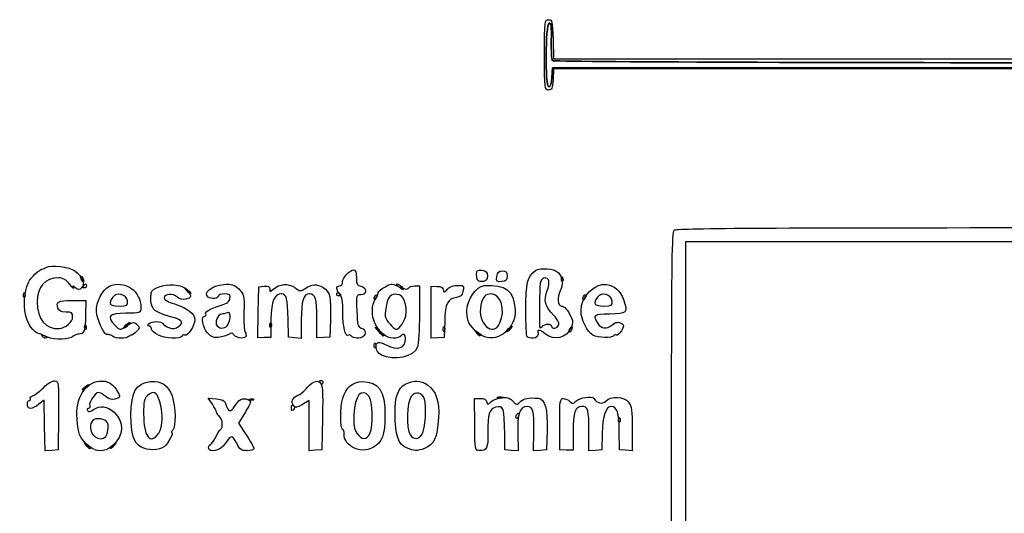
# Model space of a CAD drawing. Header units: millimetres. Extents: x 13 to 91, y 16 to 144.
# Tile 8 of 16: x 13 to 53, y 98 to 118. Entities that reach past the tile are written whole.
import ezdxf

# ---------------------------------------------------------------- set-up
doc = ezdxf.new("R2010")
doc.units = ezdxf.units.MM
doc.layers.add('Layer_1', color=7, linetype='CONTINUOUS')

msp = doc.modelspace()

# ---------------------------------------------------------------- linework, layer by layer
at = {"layer": 'Layer_1', "color": 7}
for points in [[(34.656551, 116.921253), (34.679321, 116.129272), (58.422093, 116.129272), (82.164863, 116.129272), (82.187848, 116.840025)], [(34.609528, 115.377942), (34.633783, 115.763742), (58.374222, 115.784184)], [(58.374222, 115.784181), (34.633783, 115.763742), (34.609533, 115.377904)], [(82.171063, 115.208678), (82.171063, 115.723127), (58.426471, 115.723127), (34.681879, 115.723127), (34.657828, 115.296675)], [(72.211632, 108.534183), (72.120923, 108.737442), (56.062513, 108.737442), (40.004103, 108.737442), (40.004103, 102.820771), (40.004103, 96.904099), (40.203187, 96.811489)], [(29.069258, 106.950406), (29.263463, 106.950406), (29.263463, 105.818489)], [(22.757101, 105.88363), (22.779299, 106.909792), (22.998089, 106.935492)], [(29.740825, 105.886453), (29.740825, 106.93954), (29.979506, 106.932636)], [(15.248167, 106.360821), (15.792635, 106.355703), (15.782037, 105.779213)], [(23.268598, 105.591072), (23.256656, 104.87168), (22.995778, 104.864613), (22.734899, 104.857546), (22.757101, 105.88363)], [(30.282736, 105.519634), (30.264254, 104.869383), (30.002539, 104.85139), (29.740825, 104.833366), (29.740825, 105.886453)], [(24.492375, 105.584675), (24.489845, 104.828161), (24.231274, 104.853615), (23.972703, 104.879069), (23.959456, 105.610129)], [(25.669122, 105.566058), (25.643469, 104.879069), (25.384898, 104.865829), (25.126327, 104.852588), (25.126327, 105.641565)], [(27.624918, 105.102449), (27.473356, 105.285214), (27.652367, 105.130473)], [(39.248098, 96.811489), (39.447181, 96.904099), (39.447181, 103.007597)], [(14.12951, 101.310157), (14.107226, 102.335437), (13.895776, 102.165441)], [(20.90247, 102.168169), (20.736188, 102.406588), (21.062409, 102.383779)], [(24.808086, 101.297112), (24.808086, 102.31488), (24.540543, 102.153714)], [(31.496308, 101.345612), (31.488018, 102.401588), (31.722434, 102.401588)], [(22.226502, 101.83792), (21.958434, 101.396096), (22.269416, 100.928551)], [(14.691581, 101.709594), (14.679023, 100.321128), (14.415409, 100.303006), (14.151795, 100.284883), (14.12951, 101.310157)], [(25.348677, 101.63726), (25.325228, 100.330251), (25.066657, 100.304794), (24.808086, 100.279336), (24.808086, 101.297112)], [(33.23373, 100.997384), (33.254886, 100.283625), (32.984826, 100.302194), (32.714767, 100.320763), (32.70697, 100.934724)], [(34.421043, 101.111276), (34.397087, 100.320242), (34.134282, 100.302168), (33.871477, 100.284095), (33.882051, 101.03823)], [(35.469166, 101.035606), (35.469166, 100.308775), (35.199977, 100.316086), (34.930787, 100.323397), (34.929025, 101.362508)], [(36.639421, 101.000861), (36.62767, 100.320441), (36.36666, 100.302497), (36.105649, 100.284547), (36.105649, 101.052123)], [(37.855975, 101.169009), (37.855975, 100.279343), (37.597404, 100.304797), (37.338833, 100.330251), (37.331371, 101.078314)]]:
    msp.add_lwpolyline(points, dxfattribs=at)
for points in [[(15.6156, 107.199497)], [(15.698432, 106.950406)], [(31.627108, 107.163593)], [(32.389418, 107.330505)], [(34.998086, 107.241478)], [(13.278124, 106.591647)], [(19.865199, 106.767641)], [(25.92193, 106.630285)], [(28.432764, 106.912391)], [(17.470506, 106.338579)], [(27.433576, 106.458242)], [(35.866968, 106.458238)], [(37.04234, 106.338579)], [(21.543315, 105.401719)], [(23.223161, 105.373214)], [(28.674226, 105.615954)], [(32.515737, 105.458378)], [(34.450796, 105.407054)], [(15.744497, 105.291985)], [(17.329418, 105.275268)], [(18.701833, 104.972293)], [(20.711389, 105.048482)], [(27.624918, 105.102449)], [(30.224468, 105.210756)], [(31.560566, 105.061837)], [(32.764116, 105.11281)], [(35.310046, 105.158576)], [(36.270588, 104.961462)], [(14.028229, 104.918757)], [(14.245084, 104.881592)], [(16.898466, 104.899376)], [(26.517862, 104.921008)], [(31.888953, 104.897612)], [(33.61276, 104.89261)], [(27.439857, 104.560925)], [(27.73193, 104.157648)], [(25.245668, 103.051419)], [(15.658652, 102.757172)], [(22.406357, 102.375847)], [(32.425985, 102.455384)], [(24.092043, 102.040852)], [(33.161918, 101.665733)], [(37.305335, 101.555455)], [(18.740758, 101.000389)], [(27.261682, 100.983908)], [(31.496277, 101.345612)], [(16.658234, 100.97182)], [(29.375189, 100.959777)], [(15.807624, 100.513016)], [(15.820687, 100.559474)], [(16.772496, 100.401534)], [(18.02719, 100.437602)], [(20.750511, 100.406333)], [(26.537928, 100.444982)], [(28.737985, 100.40578)]]:
    msp.add_lwpolyline(points, close=True, dxfattribs=at)
for points in [[(34.315539, 116.291729), (34.315539, 117.659082), (34.321585, 117.713235), (34.474659, 117.713235)], [(34.474659, 117.713235), (34.621343, 117.713235), (34.63556, 117.651331), (34.656551, 116.921253)], [(34.498742, 117.572556), (34.348112, 117.5213), (34.331677, 114.992104), (34.48197, 114.992104)], [(34.481976, 114.992067), (34.33168, 114.992067), (34.348115, 117.521265), (34.498747, 117.572518)], [(34.587917, 116.877782), (34.599182, 117.446288), (34.579452, 117.600018), (34.498742, 117.572556)], [(34.498747, 117.572518), (34.579457, 117.599982), (34.599189, 117.44625), (34.587922, 116.877745)], [(34.626527, 116.060066), (34.597337, 116.108292), (34.579961, 116.476261), (34.587917, 116.877782)], [(34.587922, 116.877745), (34.579966, 116.476224), (34.597342, 116.108251), (34.626533, 116.060029)], [(34.474659, 114.870224), (34.321601, 114.870224), (34.315539, 114.924379), (34.315539, 116.291729)], [(82.179836, 116.052837), (81.965325, 115.935626), (34.697505, 115.942776), (34.626527, 116.060066)], [(34.626533, 116.060029), (34.697509, 115.942776), (81.965331, 115.935626), (82.179841, 116.0528)], [(34.657828, 115.296675), (34.637293, 114.93256), (34.610521, 114.870224), (34.474659, 114.870224)], [(34.48197, 114.992104), (34.548769, 114.992104), (34.593848, 115.128452), (34.609528, 115.377942)], [(34.609533, 115.377904), (34.593852, 115.128415), (34.548781, 114.992067), (34.481976, 114.992067)], [(39.447181, 103.007597), (39.447181, 107.646456), (39.470095, 109.134485), (39.542654, 109.208569)], [(39.542654, 109.208569), (39.616231, 109.28369), (43.046843, 109.306044), (54.49999, 109.306044)], [(14.187744, 107.695861), (14.364096, 107.810904), (15.141477, 107.72179), (15.346232, 107.563064)], [(13.475658, 107.082623), (13.569853, 107.295048), (13.923176, 107.627817), (14.067446, 107.639984)], [(14.067446, 107.639984), (14.089325, 107.641852), (14.143459, 107.666976), (14.187744, 107.695861)], [(15.346232, 107.563064), (15.647818, 107.329271), (15.769562, 107.028827), (15.623245, 106.879441)], [(15.601076, 107.324844), (15.621932, 107.346134), (15.660195, 107.307152), (15.686107, 107.238211)], [(26.160611, 107.109699), (26.160611, 107.286266), (26.45029, 107.600237), (26.613195, 107.600237)], [(26.613195, 107.600237), (26.681575, 107.600237), (26.717533, 107.490209), (26.717533, 107.280971)], [(31.570712, 107.416099), (31.570712, 107.580722), (31.604644, 107.607032), (31.788942, 107.585325)], [(31.627108, 107.16359), (31.59609, 107.195258), (31.570712, 107.308887), (31.570712, 107.416099)], [(31.788942, 107.585325), (31.961781, 107.564969), (32.007289, 107.517385), (32.007733, 107.35655)], [(32.007733, 107.35655), (32.008127, 107.213779), (31.960069, 107.146431), (31.845899, 107.129745)], [(32.389418, 107.330505), (32.412935, 107.509795), (32.461066, 107.559623), (32.61073, 107.559623)], [(32.802942, 107.35655), (32.803705, 107.194323), (32.759192, 107.14824), (32.581631, 107.127433)], [(32.61073, 107.559623), (32.761444, 107.559623), (32.802191, 107.516571), (32.802942, 107.35655)], [(33.559719, 105.979912), (33.559719, 107.067671), (33.625754, 107.339633), (33.94534, 107.568178)], [(33.94534, 107.568178), (34.133763, 107.702922), (34.706808, 107.659127), (34.864709, 107.497915)], [(34.864709, 107.497915), (35.038455, 107.320525), (35.072905, 106.998428), (34.945045, 106.746807)], [(34.998086, 107.241476), (35.001905, 107.336104), (35.020753, 107.355351), (35.046156, 107.290554)], [(13.926843, 105.009013), (13.369067, 105.150283), (13.122105, 106.285304), (13.475658, 107.082623)], [(14.692931, 107.275322), (14.143274, 107.275322), (13.833035, 106.928114), (13.830534, 106.310162)], [(15.143828, 107.011328), (14.990173, 107.201991), (14.864926, 107.275322), (14.692931, 107.275322)], [(15.293442, 106.869177), (15.328168, 106.802163), (15.260841, 106.866131), (15.143828, 107.011328)], [(15.368911, 106.876192), (15.248213, 106.97618), (15.238463, 106.975278), (15.293442, 106.869177)], [(15.6156, 107.199497), (15.586757, 107.247146), (15.580221, 107.303551), (15.601076, 107.324844)], [(15.686107, 107.238211), (15.739904, 107.095076), (15.694055, 107.069899), (15.6156, 107.199497)], [(15.733517, 106.869177), (15.687176, 106.869177), (15.671388, 106.90573), (15.698432, 106.950406)], [(15.698432, 106.950406), (15.725476, 106.995082), (15.763391, 107.031635), (15.782688, 107.031635)], [(15.817772, 106.950406), (15.817772, 106.90573), (15.779857, 106.869177), (15.733517, 106.869177)], [(15.782688, 107.031635), (15.801984, 107.031635), (15.817772, 106.995082), (15.817772, 106.950406)], [(16.746505, 106.94204), (17.333999, 107.215335), (18.037617, 106.733037), (18.013659, 106.073465)], [(18.433003, 106.677191), (18.451913, 106.847282), (18.94985, 107.022076), (19.339147, 106.99528)], [(19.339147, 106.99528), (19.618023, 106.976086), (19.756101, 106.919591), (19.872329, 106.777143)], [(20.725985, 106.502301), (20.509662, 106.663797), (20.889898, 106.965172), (21.364507, 107.008391)], [(21.364507, 107.008391), (21.693014, 107.038308), (21.775547, 107.013427), (21.968429, 106.8266)], [(22.998089, 106.935492), (23.161787, 106.954719), (23.21688, 106.925989), (23.21688, 106.821367)], [(23.361331, 106.815031), (23.60863, 107.043527), (23.972914, 107.071487), (24.233586, 106.88198)], [(24.636463, 106.836914), (24.89853, 107.024323), (25.126505, 107.040739), (25.376148, 106.890176)], [(26.048544, 106.617282), (25.889126, 106.797134), (25.88578, 106.950406), (26.041271, 106.950406)], [(26.041271, 106.950406), (26.106908, 106.950406), (26.160611, 107.022088), (26.160611, 107.109699)], [(26.717533, 107.280971), (26.717533, 107.011724), (26.745578, 106.957639), (26.896544, 106.935748)], [(27.862335, 106.90673), (28.102039, 107.048662), (28.156497, 107.053861), (28.359369, 106.954176)], [(28.432764, 106.912375), (28.347823, 106.977968), (28.316588, 107.031635), (28.363352, 107.031635)], [(28.359369, 106.954176), (28.660837, 106.806042), (28.77614, 106.787002), (28.830265, 106.876415)], [(28.363352, 107.031635), (28.410118, 107.031635), (28.492946, 106.976805), (28.54742, 106.909792)], [(28.830265, 106.876415), (28.854896, 106.917109), (28.962445, 106.950406), (29.069258, 106.950406)], [(30.408464, 106.830286), (30.487443, 106.940563), (30.724484, 106.994495), (30.987019, 106.961919)], [(30.987019, 106.961919), (31.048312, 106.954284), (31.059976, 106.874958), (31.02154, 106.727053)], [(31.17573, 105.93935), (31.17199, 106.371808), (31.562845, 106.943818), (31.875946, 106.9642)], [(31.845899, 107.129745), (31.756582, 107.116691), (31.658126, 107.131938), (31.627108, 107.163593)], [(31.875946, 106.9642), (32.75127, 107.021182), (33.074761, 106.768864), (33.127626, 105.987912)], [(32.581631, 107.127433), (32.379161, 107.103706), (32.362042, 107.121828), (32.389418, 107.330505)], [(34.159144, 107.133168), (34.116818, 107.021916), (34.091088, 105.994879), (34.11346, 105.309579)], [(34.485737, 107.153313), (34.42325, 107.319561), (34.225419, 107.30736), (34.159144, 107.133168)], [(34.413377, 106.726861), (34.478393, 106.894304), (34.510955, 107.086208), (34.485737, 107.153313)], [(35.039871, 107.134865), (35.013433, 107.107873), (34.994633, 107.155847), (34.998086, 107.241478)], [(35.046156, 107.290554), (35.069141, 107.231915), (35.066309, 107.161857), (35.039871, 107.134865)], [(35.787408, 105.944906), (35.787408, 106.513587), (36.336333, 107.081081), (36.812322, 107.004491)], [(36.812322, 107.004491), (37.167471, 106.947347), (37.360381, 106.778899), (37.500902, 106.403234)], [(13.31991, 106.485034), (13.293473, 106.458042), (13.274669, 106.506016), (13.278124, 106.591647)], [(13.278124, 106.591645), (13.281941, 106.686272), (13.300794, 106.70552), (13.326191, 106.640723)], [(13.326191, 106.640723), (13.349174, 106.582084), (13.346348, 106.512026), (13.31991, 106.485034)], [(15.623245, 106.879441), (15.523342, 106.777446), (15.488563, 106.776997), (15.368911, 106.876192)], [(16.223358, 105.913154), (16.199428, 106.281086), (16.470125, 106.813473), (16.746505, 106.94204)], [(17.470506, 106.338579), (17.448651, 106.608189), (17.036187, 106.718936), (16.877762, 106.497732)], [(19.135664, 105.731031), (18.48064, 105.912029), (18.365216, 106.067452), (18.433003, 106.677191)], [(19.480901, 106.500581), (19.306448, 106.661736), (18.960404, 106.638713), (18.960404, 106.465916)], [(19.865199, 106.767641), (19.766237, 106.896475), (19.769051, 106.899348), (19.895238, 106.79831)], [(19.872329, 106.777143), (20.078631, 106.524295), (20.073323, 106.476119), (19.832361, 106.414372)], [(20.034468, 106.656159), (20.034468, 106.589308), (19.969134, 106.632335), (19.865199, 106.767641)], [(19.895238, 106.79831), (19.971814, 106.73699), (20.034468, 106.673026), (20.034468, 106.656159)], [(21.148312, 106.553735), (21.148312, 106.432897), (20.865145, 106.398413), (20.725985, 106.502301)], [(21.392527, 106.62549), (21.258209, 106.62549), (21.148312, 106.5932), (21.148312, 106.553735)], [(21.611318, 106.445956), (21.632823, 106.597827), (21.599111, 106.62549), (21.392527, 106.62549)], [(21.968429, 106.8266), (22.183674, 106.618073), (22.191272, 106.58362), (22.17622, 105.884455)], [(23.21688, 106.821367), (23.21688, 106.691417), (23.227088, 106.690968), (23.361331, 106.815031)], [(23.698057, 106.62549), (23.395904, 106.62549), (23.281183, 106.349166), (23.268598, 105.591072)], [(23.959456, 105.610129), (23.944483, 106.436863), (23.895919, 106.62549), (23.698057, 106.62549)], [(24.233586, 106.88198), (24.443947, 106.729048), (24.479992, 106.725015), (24.636463, 106.836914)], [(24.820835, 106.62549), (24.580722, 106.62549), (24.494947, 106.35369), (24.492375, 105.584675)], [(25.126327, 105.641565), (25.126327, 106.433262), (25.066641, 106.62549), (24.820835, 106.62549)], [(25.376148, 106.890176), (25.651952, 106.723837), (25.703633, 106.490261), (25.669122, 105.566058)], [(25.92193, 106.630285), (25.92193, 106.6776), (25.957733, 106.693716), (26.001491, 106.666106)], [(26.001491, 106.544261), (25.957733, 106.544261), (25.92193, 106.582975), (25.92193, 106.630285)], [(26.001491, 106.666106), (26.045249, 106.638497), (26.081051, 106.599783), (26.081051, 106.580083)], [(26.081051, 106.580083), (26.081051, 106.560385), (26.045249, 106.544261), (26.001491, 106.544261)], [(26.169891, 105.900033), (26.17371, 106.317154), (26.140486, 106.513555), (26.048544, 106.617282)], [(26.893521, 106.59486), (26.716255, 106.604583), (26.71206, 106.587549), (26.7344, 105.948473)], [(26.896544, 106.935748), (27.149429, 106.899082), (27.146578, 106.580981), (26.893521, 106.59486)], [(27.433576, 106.458238), (27.433576, 106.500274), (27.468972, 106.557006), (27.512229, 106.584301)], [(27.474161, 106.412267), (27.546402, 106.524829), (27.602721, 106.646267), (27.599321, 106.68213)], [(27.512229, 106.584301), (27.557332, 106.612755), (27.570666, 106.580158), (27.543497, 106.507864)], [(27.599321, 106.68213), (27.5959, 106.717992), (27.714276, 106.819062), (27.862335, 106.90673)], [(28.458815, 106.587807), (28.215565, 106.666631), (28.004703, 106.552724), (27.957878, 106.3172)], [(28.54742, 106.909792), (28.671312, 106.75738), (28.632338, 106.758258), (28.432764, 106.912391)], [(28.674226, 105.615954), (28.80676, 105.939659), (28.67892, 106.516488), (28.458815, 106.587807)], [(29.979506, 106.932636), (30.123293, 106.928493), (30.218187, 106.882176), (30.218187, 106.816225)], [(30.218187, 106.816225), (30.218187, 106.671467), (30.298996, 106.677437), (30.408464, 106.830286)], [(31.02154, 106.727053), (30.979994, 106.567179), (30.90514, 106.496599), (30.758231, 106.478786)], [(32.174973, 106.624247), (31.914749, 106.622297), (31.824007, 106.525797), (31.745047, 106.167004)], [(32.515737, 105.458378), (32.743025, 105.967683), (32.550306, 106.627048), (32.174973, 106.624247)], [(34.688467, 105.757633), (34.336401, 106.129563), (34.270968, 106.360107), (34.413377, 106.726861)], [(34.945045, 106.746807), (34.819944, 106.50062), (34.852079, 106.138117), (34.999003, 106.138117)], [(35.866968, 106.458238), (35.866968, 106.500274), (35.902356, 106.557006), (35.945621, 106.584301)], [(35.945621, 106.584301), (35.990724, 106.612755), (36.004058, 106.580158), (35.976888, 106.507864)], [(37.04234, 106.338579), (37.020485, 106.608189), (36.608021, 106.718936), (36.449595, 106.497732)], [(13.830534, 106.310162), (13.82771, 105.612625), (14.176364, 105.186241), (14.718454, 105.224283)], [(14.664374, 106.056161), (14.58279, 106.3186), (14.673982, 106.36619), (15.248167, 106.360821)], [(16.877762, 106.497732), (16.685268, 106.22896), (16.748892, 106.138117), (17.129626, 106.138117)], [(17.129626, 106.138117), (17.460674, 106.138117), (17.485569, 106.152757), (17.470506, 106.338579)], [(18.960404, 106.465916), (18.960404, 106.393298), (19.118776, 106.298221), (19.366943, 106.221851)], [(19.366943, 106.221851), (19.892114, 106.060239), (20.193589, 105.827282), (20.193589, 105.583082)], [(19.832361, 106.414372), (19.6968, 106.379639), (19.581079, 106.408037), (19.480901, 106.500581)], [(20.633638, 105.809124), (20.577174, 105.9024), (20.812979, 106.038747), (21.25693, 106.169521)], [(21.25693, 106.169521), (21.498779, 106.240759), (21.592627, 106.313967), (21.611318, 106.445956)], [(27.45774, 105.447671), (27.327972, 105.729367), (27.335929, 106.19688), (27.474161, 106.412267)], [(27.543497, 106.507864), (27.490605, 106.367144), (27.433576, 106.341396), (27.433576, 106.458242)], [(27.957878, 106.3172), (27.834724, 105.697747), (27.839765, 105.658758), (28.076447, 105.400074)], [(30.758231, 106.478786), (30.40328, 106.435751), (30.303028, 106.233526), (30.282736, 105.519634)], [(31.745047, 106.167004), (31.583491, 105.432887), (32.236436, 104.832522), (32.515737, 105.458378)], [(35.976888, 106.507864), (35.923994, 106.367144), (35.866968, 106.341396), (35.866968, 106.458238)], [(36.449595, 106.497732), (36.257102, 106.22896), (36.320726, 106.138117), (36.70146, 106.138117)], [(36.70146, 106.138117), (37.032508, 106.138117), (37.057403, 106.152754), (37.04234, 106.338579)], [(37.500902, 106.403234), (37.699376, 105.872636), (37.643231, 105.813201), (36.943529, 105.813201)], [(14.987751, 105.89443), (14.784934, 105.89443), (14.701712, 105.936053), (14.664374, 106.056161)], [(15.26085, 105.7007), (15.26085, 105.867229), (15.222505, 105.89443), (14.987751, 105.89443)], [(15.782037, 105.779213), (15.770415, 105.147005), (15.719493, 105.000912), (15.510748, 105.000912)], [(16.628026, 104.990759), (16.506183, 105.009815), (16.243109, 105.609466), (16.223358, 105.913154)], [(17.409204, 105.849237), (16.721334, 105.843957), (16.613633, 105.724325), (16.96958, 105.360913)], [(18.013659, 106.073465), (18.005743, 105.855436), (18.00128, 105.853782), (17.409204, 105.849237)], [(20.596086, 105.731972), (20.64243, 105.731972), (20.659328, 105.76669), (20.633638, 105.809124)], [(21.273917, 105.813203), (21.121001, 105.813203), (20.98093, 105.447986), (21.090817, 105.335794)], [(21.499827, 105.862509), (21.43061, 105.835387), (21.328952, 105.813203), (21.273917, 105.813203)], [(21.543315, 105.401719), (21.674158, 105.65133), (21.648722, 105.920844), (21.499827, 105.862509)], [(22.17622, 105.884455), (22.167628, 105.485319), (22.18346, 105.135422), (22.211378, 105.106906)], [(26.393646, 104.956733), (26.265654, 104.875967), (26.164414, 105.302776), (26.169891, 105.900033)], [(26.7344, 105.948473), (26.754569, 105.371635), (26.776623, 105.286762), (26.916465, 105.248042)], [(29.263463, 105.818489), (29.263463, 105.195935), (29.229196, 104.594562), (29.187324, 104.482103)], [(31.27518, 105.434187), (31.222034, 105.530955), (31.17728, 105.758278), (31.17573, 105.93935)], [(33.127626, 105.987912), (33.175847, 105.275585), (32.483988, 104.666601), (31.888953, 104.897612)], [(33.61276, 104.892607), (33.583587, 104.922391), (33.559719, 105.411679), (33.559719, 105.979912)], [(34.885486, 105.371795), (34.915019, 105.450368), (34.839699, 105.597868), (34.688467, 105.757633)], [(34.999003, 106.138117), (35.107667, 106.138117), (35.24314, 105.988782), (35.379452, 105.718739)], [(36.270588, 104.961464), (36.030775, 105.097303), (35.787408, 105.592642), (35.787408, 105.944906)], [(36.943529, 105.813201), (36.29982, 105.813201), (36.237086, 105.761987), (36.468181, 105.425131)], [(14.718454, 105.224283), (14.967047, 105.241728), (15.26085, 105.499793), (15.26085, 105.7007)], [(15.744493, 105.291982), (15.748312, 105.38661), (15.767163, 105.405857), (15.792561, 105.341061)], [(16.96958, 105.360913), (17.165816, 105.16056), (17.187559, 105.155912), (17.352967, 105.278934)], [(17.329418, 105.275268), (17.329418, 105.292131), (17.392072, 105.356099), (17.468649, 105.417418)], [(17.498687, 105.386746), (17.394752, 105.251443), (17.329418, 105.208413), (17.329418, 105.275268)], [(17.352967, 105.278934), (17.647295, 105.497841), (17.734507, 105.515658), (17.864095, 105.383352)], [(17.468649, 105.417418), (17.594836, 105.518457), (17.59765, 105.515584), (17.498687, 105.386746)], [(17.864095, 105.383352), (17.977104, 105.267973), (17.975218, 105.242508), (17.843719, 105.108251)], [(18.34779, 105.325828), (18.277069, 105.325828), (18.275523, 105.349522), (18.341823, 105.417211)], [(18.341823, 105.417211), (18.455198, 105.532963), (18.842317, 105.536417), (18.911401, 105.422328)], [(18.911401, 105.422328), (18.940134, 105.374866), (19.054397, 105.300799), (19.16532, 105.257742)], [(19.547802, 105.318696), (19.772005, 105.49136), (19.683853, 105.579554), (19.135664, 105.731031)], [(20.193589, 105.583082), (20.193589, 105.361841), (19.896071, 104.897019), (19.795201, 104.960668)], [(20.711384, 105.048486), (20.510937, 105.269305), (20.43289, 105.731972), (20.596086, 105.731972)], [(21.090817, 105.335794), (21.228633, 105.195088), (21.452065, 105.227639), (21.543315, 105.401719)], [(23.264947, 105.266601), (23.238509, 105.239608), (23.219709, 105.287582), (23.223161, 105.373214)], [(23.223161, 105.373211), (23.22698, 105.467839), (23.245828, 105.487086), (23.271232, 105.42229)], [(23.271232, 105.42229), (23.294217, 105.363651), (23.291392, 105.293592), (23.264947, 105.266601)], [(28.199588, 104.838455), (27.935318, 104.838455), (27.618551, 105.098589), (27.45774, 105.447671)], [(28.076447, 105.400074), (28.280122, 105.177466), (28.326957, 105.158904), (28.441103, 105.255552)], [(28.441103, 105.255552), (28.513137, 105.316539), (28.61804, 105.478723), (28.674226, 105.615954)], [(31.888953, 104.897612), (31.68965, 104.974991), (31.377511, 105.247867), (31.27518, 105.434187)], [(34.212115, 105.309579), (34.264625, 105.36319), (34.372031, 105.407054), (34.450796, 105.407054)], [(34.450795, 105.407057), (34.529559, 105.407057), (34.594003, 105.370504), (34.594003, 105.325828)], [(34.594003, 105.325828), (34.594003, 105.194925), (34.833185, 105.232646), (34.885486, 105.371795)], [(35.379452, 105.718739), (35.471072, 105.537234), (35.471497, 105.462899), (35.382077, 105.256689)], [(36.468181, 105.425131), (36.611671, 105.215975), (36.806083, 105.194593), (37.025276, 105.36386)], [(37.025276, 105.36386), (37.203884, 105.501785), (37.296414, 105.513241), (37.446676, 105.416034)], [(37.446676, 105.416034), (37.535539, 105.358548), (37.530508, 105.308854), (37.418082, 105.133674)], [(14.245084, 104.881596), (14.102115, 104.943557), (13.958907, 105.000893), (13.926843, 105.009013)], [(14.028229, 104.918753), (14.000356, 104.964802), (14.032294, 104.978416), (14.103093, 104.950676)], [(15.510748, 105.000912), (15.434566, 105.000912), (15.334136, 104.962012), (15.287571, 104.914473)], [(15.786284, 105.185372), (15.759847, 105.158379), (15.741043, 105.206353), (15.744497, 105.291985)], [(15.792561, 105.341061), (15.815544, 105.282422), (15.812717, 105.212363), (15.786284, 105.185372)], [(16.765866, 104.970452), (16.725754, 104.976056), (16.663726, 104.98517), (16.628026, 104.990759)], [(16.898466, 104.899376), (16.865648, 104.932883), (16.805977, 104.964863), (16.765866, 104.970452)], [(17.640082, 104.960298), (17.607784, 104.960298), (17.554507, 104.932883), (17.521689, 104.899376)], [(17.843719, 105.108251), (17.764016, 105.026876), (17.67238, 104.960298), (17.640082, 104.960298)], [(18.443262, 105.21413), (18.443262, 105.275564), (18.4003, 105.325828), (18.34779, 105.325828)], [(18.701833, 104.972293), (18.559619, 105.04387), (18.443262, 105.152697), (18.443262, 105.21413)], [(19.677249, 104.921012), (19.600617, 104.794415), (18.99164, 104.826433), (18.701833, 104.972293)], [(19.16532, 105.257742), (19.319883, 105.197746), (19.409234, 105.211986), (19.547802, 105.318696)], [(19.795201, 104.960668), (19.757813, 104.984256), (19.704734, 104.966435), (19.677249, 104.921012)], [(21.202623, 104.875973), (20.955465, 104.83587), (20.880482, 104.862204), (20.711389, 105.048482)], [(21.589216, 105.003722), (21.537016, 104.959493), (21.363047, 104.902003), (21.202623, 104.875973)], [(21.783986, 104.961296), (21.715747, 105.045248), (21.654078, 105.058679), (21.589216, 105.003722)], [(22.262161, 104.946756), (22.262161, 104.798687), (21.907397, 104.809475), (21.783986, 104.961296)], [(22.211378, 105.106906), (22.239304, 105.078395), (22.262161, 105.006325), (22.262161, 104.946756)], [(26.517831, 104.921008), (26.490343, 104.966415), (26.434462, 104.98249), (26.393646, 104.956733)], [(26.916465, 105.248042), (27.084429, 105.201539), (27.130278, 105.001323), (26.996025, 104.90062)], [(27.803929, 104.919683), (27.788828, 104.919683), (27.708276, 105.001928), (27.624918, 105.102449)], [(27.652367, 105.130473), (27.820592, 104.985056), (27.867597, 104.919683), (27.803929, 104.919683)], [(28.706541, 104.814086), (28.706541, 105.005643), (28.595394, 105.064651), (28.50764, 104.919683)], [(30.266253, 105.104143), (30.239815, 105.077151), (30.221015, 105.125124), (30.224468, 105.210756)], [(30.224468, 105.210753), (30.228287, 105.305381), (30.247135, 105.324628), (30.272538, 105.259832)], [(30.272538, 105.259832), (30.295523, 105.201193), (30.292691, 105.131135), (30.266253, 105.104143)], [(31.560563, 105.061834), (31.4616, 105.190668), (31.464414, 105.193541), (31.590605, 105.092506)], [(31.729835, 104.950356), (31.729835, 104.883504), (31.664501, 104.926531), (31.560566, 105.061837)], [(31.590605, 105.092506), (31.667182, 105.031186), (31.729835, 104.967223), (31.729835, 104.950356)], [(32.764116, 105.11281), (32.764116, 105.129681), (32.82677, 105.193649), (32.903347, 105.254961)], [(32.933389, 105.224289), (32.82945, 105.088985), (32.764116, 105.045955), (32.764116, 105.11281)], [(32.903347, 105.254961), (33.029534, 105.355999), (33.032348, 105.353126), (32.933389, 105.224289)], [(34.046503, 105.102449), (34.075192, 104.916917), (34.017216, 104.838455), (33.851441, 104.838455)], [(34.355322, 105.000912), (34.147114, 105.16719), (34.030564, 105.205511), (34.046503, 105.102449)], [(34.11346, 105.309579), (34.115927, 105.233768), (34.137862, 105.233768), (34.212115, 105.309579)], [(35.382077, 105.256689), (35.200038, 104.836767), (34.71283, 104.715401), (34.355322, 105.000912)], [(35.310046, 105.158574), (35.310046, 105.20061), (35.345434, 105.257342), (35.388691, 105.284637)], [(35.419958, 105.2082), (35.367072, 105.067481), (35.310046, 105.041734), (35.310046, 105.158576)], [(35.388691, 105.284637), (35.433794, 105.313091), (35.447128, 105.280494), (35.419958, 105.2082)], [(37.110753, 104.937199), (37.044503, 104.827751), (36.47775, 104.844121), (36.270588, 104.961462)], [(37.216287, 104.962323), (37.180341, 104.98501), (37.132849, 104.973703), (37.110753, 104.937199)], [(37.418082, 105.133674), (37.343041, 105.016748), (37.252235, 104.93964), (37.216287, 104.962323)], [(14.151701, 104.838455), (14.110526, 104.838455), (14.054963, 104.874593), (14.028229, 104.918757)], [(14.103093, 104.950676), (14.240925, 104.896677), (14.266143, 104.838455), (14.151701, 104.838455)], [(15.287571, 104.914473), (15.153609, 104.777701), (14.530188, 104.75804), (14.245084, 104.881592)], [(17.210078, 104.838455), (17.07151, 104.838455), (16.931285, 104.865869), (16.898466, 104.899376)], [(17.521689, 104.899376), (17.48887, 104.865869), (17.348645, 104.838455), (17.210078, 104.838455)], [(26.996025, 104.90062), (26.878921, 104.812781), (26.575545, 104.825719), (26.517862, 104.921008)], [(27.439857, 104.560922), (27.443676, 104.65555), (27.462524, 104.674797), (27.487928, 104.610001)], [(27.487928, 104.610001), (27.510913, 104.551362), (27.50808, 104.481303), (27.481642, 104.454312)], [(27.513136, 104.475519), (27.513136, 104.705886), (27.617979, 104.725079), (27.939923, 104.553653)], [(27.939923, 104.553653), (28.370119, 104.324585), (28.706541, 104.438873), (28.706541, 104.814086)], [(28.50764, 104.919683), (28.480598, 104.875008), (28.341973, 104.838455), (28.199588, 104.838455)], [(33.851441, 104.838455), (33.749338, 104.838455), (33.641931, 104.862823), (33.61276, 104.89261)], [(27.481642, 104.454312), (27.455205, 104.427319), (27.436404, 104.475293), (27.439857, 104.560925)], [(27.731927, 104.157648), (27.583404, 104.237339), (27.513136, 104.339426), (27.513136, 104.475519)], [(29.187324, 104.482103), (29.036273, 104.076478), (28.221673, 103.894877), (27.73193, 104.157648)], [(14.091428, 102.848463), (14.250461, 103.010831), (14.432163, 103.118977), (14.532917, 103.111228)], [(14.532917, 103.111228), (14.701525, 103.098264), (14.703948, 103.076852), (14.691581, 101.709594)], [(15.442061, 101.583124), (15.370293, 102.406095), (15.749557, 103.041134), (16.349526, 103.102585)], [(15.797882, 102.899323), (15.924069, 103.000361), (15.926883, 102.997488), (15.82792, 102.868651)], [(16.349526, 103.102585), (16.676513, 103.136076), (16.906849, 102.996079), (17.085502, 102.655261)], [(17.614929, 101.714948), (17.622496, 102.687733), (17.809718, 103.010501), (18.41046, 103.086431)], [(18.41046, 103.086431), (18.818615, 103.138019), (19.132161, 102.925477), (19.273744, 102.501239)], [(24.672004, 102.778573), (24.892991, 103.065404), (25.11155, 103.165063), (25.254312, 103.044096)], [(25.245668, 103.051419), (25.218625, 103.096095), (25.23441, 103.132648), (25.280754, 103.132648)], [(25.329924, 102.97019), (25.31063, 102.97019), (25.272712, 103.006743), (25.245668, 103.051419)], [(25.254312, 103.044096), (25.35131, 102.961907), (25.367983, 102.713334), (25.348677, 101.63726)], [(25.280754, 103.132648), (25.327098, 103.132648), (25.36501, 103.096095), (25.36501, 103.051419)], [(25.36501, 103.051419), (25.36501, 103.006743), (25.349225, 102.97019), (25.329924, 102.97019)], [(26.17236, 102.409576), (26.301384, 102.849254), (26.568966, 103.080387), (26.951595, 103.08267)], [(26.951595, 103.08267), (27.628613, 103.086731), (27.871163, 102.724947), (27.871163, 101.711142)], [(28.278471, 101.792371), (28.270317, 102.46305), (28.398047, 102.827922), (28.692028, 102.973748)], [(28.692028, 102.973748), (29.057572, 103.155071), (29.296252, 103.148623), (29.585926, 102.949598)], [(13.664688, 102.521825), (13.750749, 102.549711), (13.942782, 102.6967), (14.091428, 102.848463)], [(15.658652, 102.757172), (15.658652, 102.774043), (15.721305, 102.838011), (15.797882, 102.899323)], [(15.82792, 102.868651), (15.723986, 102.733347), (15.658652, 102.690317), (15.658652, 102.757172)], [(16.30825, 102.645274), (16.17587, 102.645274), (15.902578, 102.238462), (15.95007, 102.112102)], [(16.593437, 102.481393), (16.481204, 102.571528), (16.352869, 102.645274), (16.30825, 102.645274)], [(17.085502, 102.655261), (17.195473, 102.445468), (17.193823, 102.441588), (16.964008, 102.369641)], [(18.507363, 102.645274), (18.45712, 102.645274), (18.350538, 102.584783), (18.270516, 102.510841)], [(18.740758, 101.000389), (19.010056, 101.40355), (18.833866, 102.645274), (18.507363, 102.645274)], [(24.354943, 102.53128), (24.447694, 102.561335), (24.590372, 102.672618), (24.672004, 102.778573)], [(27.222342, 102.496728), (26.915352, 102.843063), (26.65501, 102.522226), (26.61575, 101.749185)], [(29.464135, 102.37859), (29.375536, 102.650239), (29.104507, 102.703822), (28.93027, 102.484136)], [(29.585926, 102.949598), (29.933768, 102.710609), (30.080542, 102.280851), (30.036634, 101.629913)], [(13.430963, 102.157901), (13.430963, 102.247253), (13.468879, 102.320359), (13.515219, 102.320359)], [(13.515219, 102.320359), (13.56156, 102.320359), (13.57894, 102.35428), (13.553844, 102.395739)], [(13.553844, 102.395739), (13.528747, 102.437198), (13.578627, 102.493938), (13.664688, 102.521825)], [(16.964008, 102.369641), (16.856125, 102.335866), (16.72565, 102.375246), (16.593437, 102.481393)], [(18.270516, 102.510841), (18.154882, 102.403999), (18.125021, 102.254744), (18.125021, 101.783604)], [(19.273744, 102.501239), (19.420945, 102.060165), (19.43767, 101.256162), (19.302513, 101.118171)], [(21.062409, 102.383779), (21.307939, 102.366615), (21.400674, 102.320786), (21.437329, 102.198514)], [(21.437329, 102.198514), (21.542215, 101.84862), (21.640779, 101.815361), (21.796757, 102.077227)], [(21.796757, 102.077227), (21.97028, 102.368545), (22.132748, 102.45), (22.342976, 102.351076)], [(22.342976, 102.351076), (22.486073, 102.283737), (22.479545, 102.254981), (22.226502, 101.83792)], [(22.454428, 102.326768), (22.361744, 102.330667), (22.342892, 102.349911), (22.406357, 102.375847)], [(22.40636, 102.375847), (22.463794, 102.399314), (22.532413, 102.396422), (22.55885, 102.36943)], [(22.55885, 102.36943), (22.585288, 102.342438), (22.5383, 102.323243), (22.454428, 102.326768)], [(24.181149, 102.105546), (24.059756, 102.254883), (24.14479, 102.463181), (24.354943, 102.53128)], [(26.162725, 101.141208), (26.052779, 101.210586), (26.058951, 102.023114), (26.17236, 102.409576)], [(27.261684, 100.983904), (27.406916, 101.309338), (27.380684, 102.318095), (27.222342, 102.496728)], [(28.93027, 102.484136), (28.756724, 102.26532), (28.725358, 101.199027), (28.884801, 100.938365)], [(29.375187, 100.959775), (29.500979, 101.15901), (29.559169, 102.087207), (29.464135, 102.37859)], [(31.722434, 102.401588), (31.878632, 102.401588), (31.965433, 102.356091), (31.982574, 102.265238)], [(31.982574, 102.265238), (32.005503, 102.143693), (32.021328, 102.142194), (32.128318, 102.251429)], [(32.128318, 102.251429), (32.194329, 102.318824), (32.384227, 102.396482), (32.550313, 102.423999)], [(32.525435, 102.414412), (32.41604, 102.414412), (32.371287, 102.432851), (32.425985, 102.455384)], [(32.425985, 102.455384), (32.480683, 102.477917), (32.570188, 102.477917), (32.624886, 102.455384)], [(32.624886, 102.455384), (32.679583, 102.432851), (32.634831, 102.414412), (32.525435, 102.414412)], [(32.550313, 102.423999), (32.787109, 102.463233), (32.885703, 102.439912), (33.007104, 102.315967)], [(33.007104, 102.315967), (33.193794, 102.125362), (33.197891, 102.125002), (33.354989, 102.285393)], [(33.354989, 102.285393), (33.468509, 102.401293), (33.681442, 102.439761), (34.054932, 102.411843)], [(34.054932, 102.411843), (34.326018, 102.391576), (34.446823, 101.962434), (34.421043, 101.111276)], [(34.929025, 101.362508), (34.927434, 102.316777), (34.939177, 102.401588), (35.073192, 102.401588)], [(35.073192, 102.401588), (35.153452, 102.401588), (35.272823, 102.346758), (35.33846, 102.279744)], [(35.33846, 102.279744), (35.444541, 102.171439), (35.471732, 102.172125), (35.583185, 102.285918)], [(35.583185, 102.285918), (35.731413, 102.437254), (36.233906, 102.518291), (36.304185, 102.402193)], [(36.304185, 102.402193), (36.423221, 102.205549), (36.650234, 102.156912), (36.788785, 102.298369)], [(36.788785, 102.298369), (36.998906, 102.512896), (37.518088, 102.484702), (37.705349, 102.248592)], [(37.705349, 102.248592), (37.832653, 102.08808), (37.855975, 101.920924), (37.855975, 101.169009)], [(13.895776, 102.165441), (13.627086, 101.949424), (13.430963, 101.946243), (13.430963, 102.157901)], [(15.901149, 101.995443), (15.850127, 101.995443), (15.831711, 101.956908), (15.860224, 101.9098)], [(15.860224, 101.9098), (15.894689, 101.852867), (15.975332, 101.866481), (16.100801, 101.950415)], [(15.95007, 102.112102), (15.974186, 102.04794), (15.952172, 101.995443), (15.901149, 101.995443)], [(16.100801, 101.950415), (16.381422, 102.138141), (16.640155, 102.1045), (16.934632, 101.842001)], [(16.934632, 101.842001), (17.365304, 101.458096), (17.336357, 100.909302), (16.862974, 100.4835)], [(18.125021, 101.783604), (18.125021, 100.845324), (18.401916, 100.493115), (18.740758, 101.000389)], [(21.068752, 101.850699), (21.068752, 101.894181), (20.993926, 102.037039), (20.90247, 102.168169)], [(21.188093, 101.670527), (21.122455, 101.726144), (21.068752, 101.807221), (21.068752, 101.850699)], [(24.092043, 102.040852), (24.092043, 102.110505), (24.128426, 102.144529), (24.172901, 102.116468)], [(24.207988, 101.98983), (24.139784, 101.877162), (24.092043, 101.898171), (24.092043, 102.040852)], [(24.172901, 102.116468), (24.217376, 102.088403), (24.23316, 102.031419), (24.207988, 101.98983)], [(24.540543, 102.153714), (24.31462, 102.017621), (24.25871, 102.010128), (24.181149, 102.105546)], [(28.737985, 100.405778), (28.404292, 100.554082), (28.289307, 100.901054), (28.278471, 101.792371)], [(32.340345, 102.046863), (32.082011, 101.980669), (32.019418, 101.77451), (32.029186, 101.022031)], [(32.70697, 100.934724), (32.692887, 102.048101), (32.665805, 102.13026), (32.340345, 102.046863)], [(33.161918, 101.665733), (33.161918, 101.707769), (33.197314, 101.764501), (33.240571, 101.791796)], [(33.610125, 102.076672), (33.312244, 102.076672), (33.210397, 101.784634), (33.23373, 100.997384)], [(33.240571, 101.791796), (33.285674, 101.82025), (33.299008, 101.787653), (33.271838, 101.715359)], [(33.882051, 101.03823), (33.894177, 101.903681), (33.848879, 102.076672), (33.610125, 102.076672)], [(35.821475, 102.076672), (35.546288, 102.076672), (35.469166, 101.848778), (35.469166, 101.035606)], [(36.105649, 101.052123), (36.105649, 101.954599), (36.07179, 102.076672), (35.821475, 102.076672)], [(37.012685, 102.076672), (36.783257, 102.076672), (36.65144, 101.696751), (36.639421, 101.000861)], [(37.331371, 101.078314), (37.323904, 101.8269), (37.244173, 102.076672), (37.012685, 102.076672)], [(15.820687, 100.559475), (15.527527, 100.854772), (15.498806, 100.932422), (15.442061, 101.583124)], [(16.383037, 101.575017), (16.092111, 101.603382), (15.980128, 101.502228), (15.978111, 101.209264)], [(16.658234, 100.97182), (16.755707, 101.368328), (16.674366, 101.546616), (16.383037, 101.575017)], [(18.02719, 100.4376), (17.717676, 100.630465), (17.609111, 100.966843), (17.614929, 101.714948)], [(21.230005, 101.143883), (21.34883, 101.218863), (21.321911, 101.557139), (21.188093, 101.670527)], [(26.61575, 101.749185), (26.594834, 101.337326), (26.62132, 101.17549), (26.738277, 101.000389)], [(27.871163, 101.711142), (27.871163, 100.935838), (27.755041, 100.613445), (27.410913, 100.433333)], [(30.036634, 101.629913), (29.980218, 100.793471), (29.858574, 100.528201), (29.464778, 100.382816)], [(33.271838, 101.715359), (33.218944, 101.574638), (33.161918, 101.548891), (33.161918, 101.665733)], [(37.34712, 101.448842), (37.320682, 101.42185), (37.301882, 101.469824), (37.305335, 101.555455)], [(37.305335, 101.555453), (37.309153, 101.650081), (37.328001, 101.669328), (37.353405, 101.604531)], [(37.353405, 101.604531), (37.37639, 101.545892), (37.373565, 101.475834), (37.34712, 101.448842)], [(15.978111, 101.209264), (15.975303, 100.801202), (16.565627, 100.595108), (16.658234, 100.97182)], [(19.264776, 101.020696), (19.347732, 101.020696), (19.113955, 100.582202), (18.962647, 100.453994)], [(19.302513, 101.118171), (19.250004, 101.06456), (19.233022, 101.020696), (19.264776, 101.020696)], [(21.022039, 100.814173), (21.093834, 100.968642), (21.187418, 101.117011), (21.230005, 101.143883)], [(26.226684, 100.994264), (26.236422, 101.046737), (26.207637, 101.112865), (26.162725, 101.141208)], [(26.537924, 100.444981), (26.323248, 100.571166), (26.191358, 100.803927), (26.226684, 100.994264)], [(26.738277, 101.000389), (26.924984, 100.720874), (27.14126, 100.714062), (27.261682, 100.983908)], [(31.676856, 100.29088), (31.509378, 100.289661), (31.50434, 100.319099), (31.496277, 101.345612)], [(32.029186, 101.022031), (32.037428, 100.386952), (31.99223, 100.293157), (31.676856, 100.29088)], [(15.807624, 100.513016), (15.708661, 100.64185), (15.711475, 100.644723), (15.837662, 100.543684)], [(16.911726, 100.543684), (17.037914, 100.644723), (17.040728, 100.64185), (16.941765, 100.513012)], [(20.821009, 100.533323), (20.859779, 100.533323), (20.950245, 100.659705), (21.022039, 100.814173)], [(21.884245, 100.594245), (21.711778, 100.933551), (21.657845, 100.931427), (21.424234, 100.576123)], [(22.309737, 100.289636), (22.077539, 100.289636), (22.017073, 100.332923), (21.884245, 100.594245)], [(22.269416, 100.928551), (22.440456, 100.671403), (22.580398, 100.42245), (22.580398, 100.375322)], [(28.884801, 100.938365), (29.015696, 100.724374), (29.232541, 100.733841), (29.375189, 100.959777)], [(15.946855, 100.370865), (15.930333, 100.370865), (15.867679, 100.434833), (15.807624, 100.513016)], [(16.862974, 100.4835), (16.543893, 100.196489), (16.152741, 100.225002), (15.820687, 100.559474)], [(15.837662, 100.543684), (15.97019, 100.437569), (16.012335, 100.370865), (15.946855, 100.370865)], [(16.772496, 100.401534), (16.772496, 100.418397), (16.83515, 100.482365), (16.911726, 100.543684)], [(16.941765, 100.513012), (16.83783, 100.377709), (16.772496, 100.334679), (16.772496, 100.401534)], [(18.962647, 100.453994), (18.770756, 100.2914), (18.275738, 100.282724), (18.02719, 100.437602)], [(21.424234, 100.576123), (21.239625, 100.295348), (20.750511, 100.172083), (20.750511, 100.406333)], [(20.750511, 100.406333), (20.750511, 100.476182), (20.782232, 100.533323), (20.821009, 100.533323)], [(22.580398, 100.375322), (22.580398, 100.328195), (22.458601, 100.289636), (22.309737, 100.289636)], [(27.410913, 100.433333), (27.099564, 100.270378), (26.82883, 100.273991), (26.537928, 100.444982)], [(29.464778, 100.382816), (29.14793, 100.265839), (29.045578, 100.269073), (28.737985, 100.40578)]]:
    msp.add_open_spline(points, degree=3, dxfattribs=at)

doc.saveas('drawing.dxf')
